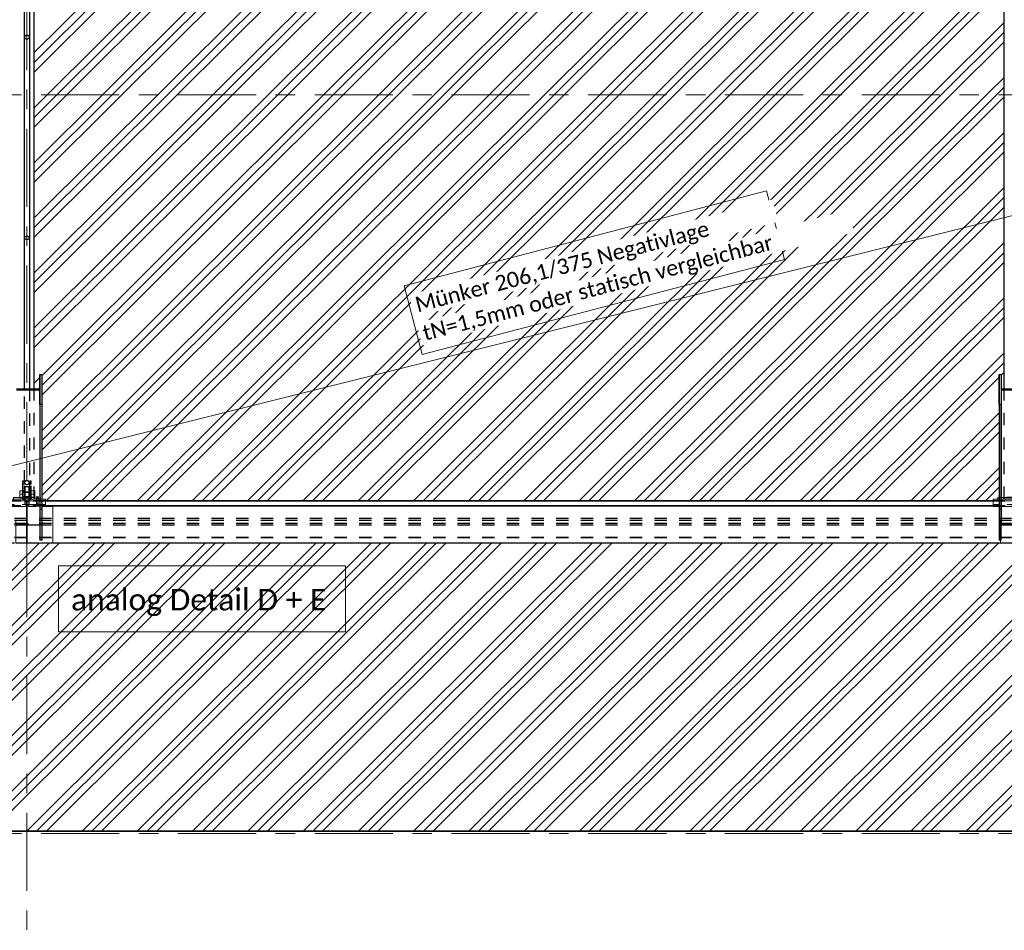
# Model space of a CAD drawing. Header units: metres. Extents: x -25 to 81, y -4 to 26.
# Tile 29 of 53: x 21.91 to 29.91, y -0.02 to 7.37. Entities that reach past the tile are written whole.
import ezdxf

# ---------------------------------------------------------------- set-up
doc = ezdxf.new("R2010")
doc.units = ezdxf.units.M
for name, pattern in [('Rasterlinie', [1.11125, 0.635, -0.15875, 0.15875, -0.15875]), ('Strich', [0.3175, 0.15875, -0.15875]), ('Verdeckt', [0.15, 0.1, -0.05])]:
    doc.linetypes.add(name, pattern=pattern)
for name, color, linetype, lineweight in [('_Verdeckte Linien_', 7, 'Strich', 18), ('A-DETL-THIN', 151, 'Continuous', 18), ('A-FLOR', 192, 'Continuous', 35), ('A-FLOR-PATT', 8, 'Continuous', 50), ('S-BEAM', 12, 'Continuous', 35), ('S-BEAM-HDLN', 1, 'Verdeckt', 25), ('S-COLS-HDLN', 52, 'Verdeckt', 25), ('S-GRID', 1, 'Continuous', 9), ('Text', 250, 'Continuous', 9), ('Tragwerksverbindungen', 7, 'Continuous', 18)]:
    doc.layers.add(name, color=color, linetype=linetype, lineweight=lineweight)
doc.styles.add('Calibri_2', font='calibri.ttf', dxfattribs={"height": 0.125})
doc.styles.add('Calibri_4', font='calibri.ttf', dxfattribs={"height": 0.175})

# ---------------------------------------------------------------- blocks, each defined once
blk = doc.blocks.new('FP_32-Dach _Draufsicht_')
at = {"layer": 'A-FLOR-PATT', "lineweight": 18}
for p, q in [((10.6235, 7.0273), (13.6073, 9.9997)), ((10.6235, 6.9482), (13.6866, 9.9997)), ((10.6235, 7.1063), (13.5279, 9.9997)), ((10.6235, 7.0273), (13.6073, 9.9997)), ((10.6235, 6.9482), (13.6866, 9.9997)), ((10.6235, 7.1063), (13.5279, 9.9997)), ((10.7391, 6.7741), (13.9769, 9.9997)), ((10.7391, 6.7741), (13.9769, 9.9997)), ((10.8184, 6.7741), (14.0563, 9.9997)), ((10.8184, 6.7741), (14.0563, 9.9997)), ((10.8978, 6.7741), (14.1357, 9.9997)), ((10.8978, 6.7741), (14.1357, 9.9997)), ((11.1881, 6.7741), (14.4259, 9.9997)), ((11.1881, 6.7741), (14.4259, 9.9997)), ((11.2675, 6.7741), (14.5053, 9.9997)), ((11.2675, 6.7741), (14.5053, 9.9997)), ((11.3468, 6.7741), (14.5847, 9.9997)), ((11.3468, 6.7741), (14.5847, 9.9997)), ((11.6371, 6.7741), (14.8749, 9.9997)), ((11.6371, 6.7741), (14.8749, 9.9997)), ((11.7165, 6.7741), (14.9543, 9.9997)), ((11.7165, 6.7741), (14.9543, 9.9997)), ((11.7958, 6.7741), (15.0337, 9.9997)), ((11.7958, 6.7741), (15.0337, 9.9997)), ((12.0861, 6.7741), (15.3239, 9.9997)), ((12.0861, 6.7741), (15.3239, 9.9997)), ((12.1655, 6.7741), (15.4033, 9.9997)), ((12.1655, 6.7741), (15.4033, 9.9997)), ((12.2449, 6.7741), (15.4827, 9.9997)), ((12.2449, 6.7741), (15.4827, 9.9997)), ((12.5351, 6.7741), (15.773, 9.9997)), ((12.5351, 6.7741), (15.773, 9.9997)), ((12.6145, 6.7741), (15.8523, 9.9997)), ((12.6145, 6.7741), (15.8523, 9.9997)), ((12.6939, 6.7741), (15.9317, 9.9997)), ((12.6939, 6.7741), (15.9317, 9.9997)), ((12.9841, 6.7741), (16.222, 9.9997)), ((12.9841, 6.7741), (16.222, 9.9997)), ((13.0635, 6.7741), (16.3013, 9.9997)), ((13.0635, 6.7741), (16.3013, 9.9997)), ((13.1429, 6.7741), (16.3807, 9.9997)), ((13.1429, 6.7741), (16.3807, 9.9997)), ((13.4331, 6.7741), (16.671, 9.9997)), ((13.4331, 6.7741), (16.671, 9.9997)), ((13.5125, 6.7741), (16.7504, 9.9997)), ((13.5125, 6.7741), (16.7504, 9.9997)), ((13.5919, 6.7741), (16.8297, 9.9997)), ((13.5919, 6.7741), (16.8297, 9.9997)), ((13.8822, 6.7741), (17.12, 9.9997)), ((13.8822, 6.7741), (17.12, 9.9997)), ((13.9615, 6.7741), (17.1994, 9.9997)), ((13.9615, 6.7741), (17.1994, 9.9997)), ((14.0409, 6.7741), (17.2787, 9.9997)), ((14.0409, 6.7741), (17.2787, 9.9997)), ((14.3312, 6.7741), (17.569, 9.9997)), ((14.3312, 6.7741), (17.569, 9.9997)), ((14.4105, 6.7741), (17.6484, 9.9997)), ((14.4105, 6.7741), (17.6484, 9.9997)), ((14.4899, 6.7741), (17.7278, 9.9997)), ((14.4899, 6.7741), (17.7278, 9.9997)), ((14.7802, 6.7741), (18.018, 9.9997)), ((14.7802, 6.7741), (18.018, 9.9997)), ((14.8596, 6.7741), (18.0974, 9.9997)), ((14.8596, 6.7741), (18.0974, 9.9997)), ((14.9389, 6.7741), (18.1768, 9.9997)), ((14.9389, 6.7741), (18.1768, 9.9997)), ((15.2292, 6.7741), (18.4435, 9.9762)), ((15.2292, 6.7741), (18.4435, 9.9762)), ((15.3086, 6.7741), (18.4435, 9.8972)), ((15.3086, 6.7741), (18.4435, 9.8972)), ((15.3879, 6.7741), (18.4435, 9.8181)), ((15.3879, 6.7741), (18.4435, 9.8181)), ((15.6782, 6.7741), (18.4435, 9.5289)), ((15.6782, 6.7741), (18.4435, 9.5289)), ((15.7576, 6.7741), (18.4435, 9.4499)), ((15.7576, 6.7741), (18.4435, 9.4499)), ((15.837, 6.7741), (18.4435, 9.3708)), ((15.837, 6.7741), (18.4435, 9.3708)), ((16.1272, 6.7741), (18.4435, 9.0816)), ((16.1272, 6.7741), (18.4435, 9.0816)), ((16.2066, 6.7741), (18.4435, 9.0026)), ((16.2066, 6.7741), (18.4435, 9.0026)), ((16.286, 6.7741), (18.4435, 8.9235)), ((16.286, 6.7741), (18.4435, 8.9235)), ((16.5762, 6.7741), (18.5035, 8.6941)), ((16.5762, 6.7741), (18.5035, 8.6941)), ((16.6556, 6.7741), (18.5035, 8.615)), ((16.6556, 6.7741), (18.5035, 8.615)), ((16.735, 6.7741), (18.5035, 8.5359)), ((16.735, 6.7741), (18.5035, 8.5359)), ((17.0253, 6.7741), (18.5035, 8.2468)), ((17.0253, 6.7741), (18.5035, 8.2468)), ((17.1046, 6.7741), (18.5035, 8.1677)), ((17.1046, 6.7741), (18.5035, 8.1677)), ((17.184, 6.7741), (18.5035, 8.0886)), ((17.184, 6.7741), (18.5035, 8.0886)), ((17.4743, 6.7741), (18.5035, 7.7995)), ((17.4743, 6.7741), (18.5035, 7.7995)), ((17.5536, 6.7741), (18.5035, 7.7204)), ((17.5536, 6.7741), (18.5035, 7.7204)), ((17.633, 6.7741), (18.5035, 7.6413)), ((17.633, 6.7741), (18.5035, 7.6413)), ((17.9233, 6.7741), (18.5035, 7.3522)), ((17.9233, 6.7741), (18.5035, 7.3522)), ((18.0027, 6.7741), (18.5035, 7.2731)), ((18.0027, 6.7741), (18.5035, 7.2731)), ((18.082, 6.7741), (18.5035, 7.194)), ((18.082, 6.7741), (18.5035, 7.194)), ((18.3723, 6.7741), (18.5035, 6.9049)), ((18.3723, 6.7741), (18.5035, 6.9049)), ((18.4517, 6.7741), (18.5035, 6.8258)), ((18.4517, 6.7741), (18.5035, 6.8258)), ((10.6235, 6.5799), (10.8184, 6.7741)), ((10.6235, 6.1326), (11.2675, 6.7741)), ((10.6235, 5.6853), (11.7165, 6.7741)), ((10.6235, 5.238), (12.1655, 6.7741)), ((10.6235, 4.7907), (12.6145, 6.7741)), ((10.6235, 6.5009), (10.8978, 6.7741)), ((10.6235, 6.0536), (11.3468, 6.7741)), ((10.6235, 5.6063), (11.7958, 6.7741)), ((10.6235, 5.1589), (12.2449, 6.7741)), ((10.6235, 4.7116), (12.6939, 6.7741)), ((10.6235, 6.659), (10.7391, 6.7741)), ((10.6235, 6.2117), (11.1881, 6.7741)), ((10.6235, 5.7644), (11.6371, 6.7741)), ((10.6235, 5.3171), (12.0861, 6.7741)), ((10.6235, 4.8698), (12.5351, 6.7741)), ((10.6235, 6.5799), (10.8184, 6.7741)), ((10.6235, 6.1326), (11.2675, 6.7741)), ((10.6235, 5.6853), (11.7165, 6.7741)), ((10.6235, 5.238), (12.1655, 6.7741)), ((10.6235, 4.7907), (12.6145, 6.7741)), ((10.6235, 6.5009), (10.8978, 6.7741)), ((10.6235, 6.0536), (11.3468, 6.7741)), ((10.6235, 5.6063), (11.7958, 6.7741)), ((10.6235, 5.1589), (12.2449, 6.7741)), ((10.6235, 4.7116), (12.6939, 6.7741)), ((10.6235, 6.659), (10.7391, 6.7741)), ((10.6235, 6.2117), (11.1881, 6.7741)), ((10.6235, 5.7644), (11.6371, 6.7741)), ((10.6235, 5.3171), (12.0861, 6.7741)), ((10.6235, 4.8698), (12.5351, 6.7741)), ((10.6835, 4.4032), (13.0635, 6.7741)), ((10.6835, 3.9559), (13.5125, 6.7741)), ((10.6835, 3.5086), (13.9615, 6.7741)), ((10.6835, 4.3241), (13.1429, 6.7741)), ((10.6835, 3.8768), (13.5919, 6.7741)), ((10.6835, 4.4823), (12.9841, 6.7741)), ((10.6835, 4.0349), (13.4331, 6.7741)), ((10.6835, 3.5876), (13.8822, 6.7741)), ((10.6835, 4.4032), (13.0635, 6.7741)), ((10.6835, 3.9559), (13.5125, 6.7741)), ((10.6835, 3.5086), (13.9615, 6.7741)), ((10.6835, 4.3241), (13.1429, 6.7741)), ((10.6835, 3.8768), (13.5919, 6.7741)), ((10.6835, 4.4823), (12.9841, 6.7741)), ((10.6835, 4.0349), (13.4331, 6.7741)), ((10.6835, 3.5876), (13.8822, 6.7741)), ((10.7191, 3.465), (14.0409, 6.7741)), ((10.7191, 3.465), (14.0409, 6.7741)), ((11.0094, 3.465), (14.3312, 6.7741)), ((11.0094, 3.465), (14.3312, 6.7741)), ((11.0888, 3.465), (14.4105, 6.7741)), ((11.0888, 3.465), (14.4105, 6.7741)), ((11.1681, 3.465), (14.4899, 6.7741)), ((11.1681, 3.465), (14.4899, 6.7741)), ((11.4584, 3.465), (14.7802, 6.7741)), ((11.4584, 3.465), (14.7802, 6.7741)), ((11.5378, 3.465), (14.8596, 6.7741)), ((11.5378, 3.465), (14.8596, 6.7741)), ((11.6172, 3.465), (14.9389, 6.7741)), ((11.6172, 3.465), (14.9389, 6.7741)), ((11.9074, 3.465), (15.2292, 6.7741)), ((11.9074, 3.465), (15.2292, 6.7741)), ((11.9868, 3.465), (15.3086, 6.7741)), ((11.9868, 3.465), (15.3086, 6.7741)), ((12.0662, 3.465), (15.3879, 6.7741)), ((12.0662, 3.465), (15.3879, 6.7741)), ((12.3564, 3.465), (15.6782, 6.7741)), ((12.3564, 3.465), (15.6782, 6.7741)), ((12.4358, 3.465), (15.7576, 6.7741)), ((12.4358, 3.465), (15.7576, 6.7741)), ((12.5152, 3.465), (15.837, 6.7741)), ((12.5152, 3.465), (15.837, 6.7741)), ((12.8054, 3.465), (16.1272, 6.7741)), ((12.8054, 3.465), (16.1272, 6.7741)), ((12.8848, 3.465), (16.2066, 6.7741)), ((12.8848, 3.465), (16.2066, 6.7741)), ((12.9642, 3.465), (16.286, 6.7741)), ((12.9642, 3.465), (16.286, 6.7741)), ((13.2545, 3.465), (16.5762, 6.7741)), ((13.2545, 3.465), (16.5762, 6.7741)), ((13.3338, 3.465), (16.6556, 6.7741)), ((13.3338, 3.465), (16.6556, 6.7741)), ((13.4132, 3.465), (16.735, 6.7741)), ((13.4132, 3.465), (16.735, 6.7741)), ((13.7035, 3.465), (17.0253, 6.7741)), ((13.7035, 3.465), (17.0253, 6.7741)), ((13.7829, 3.465), (17.1046, 6.7741)), ((13.7829, 3.465), (17.1046, 6.7741)), ((13.8622, 3.465), (17.184, 6.7741)), ((13.8622, 3.465), (17.184, 6.7741)), ((14.1525, 3.465), (17.4743, 6.7741)), ((14.1525, 3.465), (17.4743, 6.7741)), ((14.2319, 3.465), (17.5536, 6.7741)), ((14.2319, 3.465), (17.5536, 6.7741)), ((14.3112, 3.465), (17.633, 6.7741)), ((14.3112, 3.465), (17.633, 6.7741)), ((14.6015, 3.465), (17.9233, 6.7741)), ((14.6015, 3.465), (17.9233, 6.7741)), ((14.6809, 3.465), (18.0027, 6.7741)), ((14.6809, 3.465), (18.0027, 6.7741)), ((14.7603, 3.465), (18.082, 6.7741)), ((14.7603, 3.465), (18.082, 6.7741)), ((15.0505, 3.465), (18.3723, 6.7741)), ((15.0505, 3.465), (18.3723, 6.7741)), ((15.1299, 3.465), (18.4517, 6.7741)), ((15.1299, 3.465), (18.4517, 6.7741)), ((15.2093, 3.465), (18.5035, 6.7467)), ((15.2093, 3.465), (18.5035, 6.7467)), ((15.4995, 3.465), (18.5035, 6.4576)), ((15.4995, 3.465), (18.5035, 6.4576)), ((15.5789, 3.465), (18.5035, 6.3785)), ((15.5789, 3.465), (18.5035, 6.3785)), ((15.6583, 3.465), (18.5035, 6.2994)), ((15.6583, 3.465), (18.5035, 6.2994)), ((15.9485, 3.465), (18.5035, 6.0102)), ((15.9485, 3.465), (18.5035, 6.0102)), ((16.0279, 3.465), (18.5035, 5.9312)), ((16.0279, 3.465), (18.5035, 5.9312)), ((16.1073, 3.465), (18.5035, 5.8521)), ((16.1073, 3.465), (18.5035, 5.8521)), ((16.3976, 3.465), (18.5035, 5.5629)), ((16.3976, 3.465), (18.5035, 5.5629)), ((16.4769, 3.465), (18.5035, 5.4839)), ((16.4769, 3.465), (18.5035, 5.4839)), ((16.5563, 3.465), (18.5035, 5.4048)), ((16.5563, 3.465), (18.5035, 5.4048)), ((16.8466, 3.465), (18.5035, 5.1156)), ((16.8466, 3.465), (18.5035, 5.1156)), ((16.9259, 3.465), (18.5035, 5.0366)), ((16.9259, 3.465), (18.5035, 5.0366)), ((17.0053, 3.465), (18.5035, 4.9575)), ((17.0053, 3.465), (18.5035, 4.9575)), ((17.2956, 3.465), (18.5035, 4.6683)), ((17.2956, 3.465), (18.5035, 4.6683)), ((17.375, 3.465), (18.5035, 4.5893)), ((17.375, 3.465), (18.5035, 4.5893)), ((18.4795, 4.4863), (18.5035, 4.5102)), ((18.4795, 4.4863), (18.5035, 4.5102)), ((10.6235, 4.4225), (10.6675, 4.4663)), ((10.6235, 4.4225), (10.6675, 4.4663)), ((17.4543, 3.465), (18.4635, 4.4703)), ((17.4543, 3.465), (18.4635, 4.4703)), ((10.655, 4.3748), (10.6675, 4.3872)), ((10.655, 4.3748), (10.6675, 4.3872)), ((17.7446, 3.465), (18.4635, 4.1812)), ((17.7446, 3.465), (18.4635, 4.1812)), ((17.824, 3.465), (18.4635, 4.1021)), ((17.824, 3.465), (18.4635, 4.1021)), ((17.9034, 3.465), (18.4635, 4.023)), ((17.9034, 3.465), (18.4635, 4.023)), ((18.1936, 3.465), (18.4635, 3.7339)), ((18.1936, 3.465), (18.4635, 3.7339)), ((18.273, 3.465), (18.4635, 3.6548)), ((18.273, 3.465), (18.4635, 3.6548)), ((18.3524, 3.465), (18.4635, 3.5757)), ((18.3524, 3.465), (18.4635, 3.5757)), ((8.3148, 0.7806), (10.6644, 3.1213)), ((8.3148, 0.7806), (10.6644, 3.1213)), ((8.3942, 0.7806), (10.7438, 3.1213)), ((8.3942, 0.7806), (10.7438, 3.1213)), ((8.4736, 0.7806), (10.8249, 3.123)), ((8.4736, 0.7806), (10.8249, 3.123)), ((8.7638, 0.7806), (11.1152, 3.123)), ((8.7638, 0.7806), (11.1152, 3.123)), ((8.8432, 0.7806), (11.1946, 3.123)), ((8.8432, 0.7806), (11.1946, 3.123)), ((8.9226, 0.7806), (11.2739, 3.123)), ((8.9226, 0.7806), (11.2739, 3.123)), ((9.2129, 0.7806), (11.5642, 3.123)), ((9.2129, 0.7806), (11.5642, 3.123)), ((9.2922, 0.7806), (11.6436, 3.123)), ((9.2922, 0.7806), (11.6436, 3.123)), ((9.3716, 0.7806), (11.7229, 3.123)), ((9.3716, 0.7806), (11.7229, 3.123)), ((9.6619, 0.7806), (12.0132, 3.123)), ((9.6619, 0.7806), (12.0132, 3.123)), ((9.7412, 0.7806), (12.0926, 3.123)), ((9.7412, 0.7806), (12.0926, 3.123)), ((9.8206, 0.7806), (12.172, 3.123)), ((9.8206, 0.7806), (12.172, 3.123)), ((10.1109, 0.7806), (12.4622, 3.123)), ((10.1109, 0.7806), (12.4622, 3.123)), ((10.1903, 0.7806), (12.5416, 3.123)), ((10.1903, 0.7806), (12.5416, 3.123)), ((10.2696, 0.7806), (12.621, 3.123)), ((10.2696, 0.7806), (12.621, 3.123)), ((10.5599, 0.7806), (12.9112, 3.123)), ((10.5599, 0.7806), (12.9112, 3.123)), ((10.6393, 0.7806), (12.9906, 3.123)), ((10.6393, 0.7806), (12.9906, 3.123)), ((10.7186, 0.7806), (13.07, 3.123)), ((10.7186, 0.7806), (13.07, 3.123)), ((11.0089, 0.7806), (13.3602, 3.123)), ((11.0089, 0.7806), (13.3602, 3.123)), ((11.0883, 0.7806), (13.4396, 3.123)), ((11.0883, 0.7806), (13.4396, 3.123)), ((11.1677, 0.7806), (13.519, 3.123)), ((11.1677, 0.7806), (13.519, 3.123)), ((11.4579, 0.7806), (13.8093, 3.123)), ((11.4579, 0.7806), (13.8093, 3.123)), ((11.5373, 0.7806), (13.8886, 3.123)), ((11.5373, 0.7806), (13.8886, 3.123)), ((11.6167, 0.7806), (13.968, 3.123)), ((11.6167, 0.7806), (13.968, 3.123)), ((11.9069, 0.7806), (14.2583, 3.123)), ((11.9069, 0.7806), (14.2583, 3.123)), ((11.9863, 0.7806), (14.3376, 3.123)), ((11.9863, 0.7806), (14.3376, 3.123)), ((12.0657, 0.7806), (14.417, 3.123)), ((12.0657, 0.7806), (14.417, 3.123)), ((12.3559, 0.7806), (14.7073, 3.123)), ((12.3559, 0.7806), (14.7073, 3.123)), ((12.4353, 0.7806), (14.7867, 3.123)), ((12.4353, 0.7806), (14.7867, 3.123)), ((12.5147, 0.7806), (14.866, 3.123)), ((12.5147, 0.7806), (14.866, 3.123)), ((12.805, 0.7806), (15.1563, 3.123)), ((12.805, 0.7806), (15.1563, 3.123)), ((12.8843, 0.7806), (15.2357, 3.123)), ((12.8843, 0.7806), (15.2357, 3.123)), ((12.9637, 0.7806), (15.315, 3.123)), ((12.9637, 0.7806), (15.315, 3.123)), ((13.254, 0.7806), (15.6053, 3.123)), ((13.254, 0.7806), (15.6053, 3.123)), ((13.3333, 0.7806), (15.6847, 3.123)), ((13.3333, 0.7806), (15.6847, 3.123)), ((13.4127, 0.7806), (15.7641, 3.123)), ((13.4127, 0.7806), (15.7641, 3.123)), ((13.703, 0.7806), (16.0543, 3.123)), ((13.703, 0.7806), (16.0543, 3.123)), ((13.7824, 0.7806), (16.1337, 3.123)), ((13.7824, 0.7806), (16.1337, 3.123)), ((13.8617, 0.7806), (16.2131, 3.123)), ((13.8617, 0.7806), (16.2131, 3.123)), ((14.152, 0.7806), (16.5033, 3.123)), ((14.152, 0.7806), (16.5033, 3.123)), ((14.2314, 0.7806), (16.5827, 3.123)), ((14.2314, 0.7806), (16.5827, 3.123)), ((14.3107, 0.7806), (16.6621, 3.123)), ((14.3107, 0.7806), (16.6621, 3.123)), ((14.601, 0.7806), (16.9523, 3.123)), ((14.601, 0.7806), (16.9523, 3.123)), ((14.6804, 0.7806), (17.0317, 3.123)), ((14.6804, 0.7806), (17.0317, 3.123)), ((14.7598, 0.7806), (17.1111, 3.123)), ((14.7598, 0.7806), (17.1111, 3.123)), ((15.05, 0.7806), (17.4014, 3.123)), ((15.05, 0.7806), (17.4014, 3.123)), ((15.1294, 0.7806), (17.4807, 3.123)), ((15.1294, 0.7806), (17.4807, 3.123)), ((15.2088, 0.7806), (17.5601, 3.123)), ((15.2088, 0.7806), (17.5601, 3.123)), ((15.499, 0.7806), (17.8504, 3.123)), ((15.499, 0.7806), (17.8504, 3.123)), ((15.5784, 0.7806), (17.9297, 3.123)), ((15.5784, 0.7806), (17.9297, 3.123)), ((15.6578, 0.7806), (18.0091, 3.123)), ((15.6578, 0.7806), (18.0091, 3.123)), ((15.948, 0.7806), (18.2994, 3.123)), ((15.948, 0.7806), (18.2994, 3.123)), ((16.0274, 0.7806), (18.3788, 3.123)), ((16.0274, 0.7806), (18.3788, 3.123)), ((16.1068, 0.7806), (18.4581, 3.123)), ((16.1068, 0.7806), (18.4581, 3.123)), ((16.3971, 0.7806), (18.7466, 3.1213)), ((16.3971, 0.7806), (18.7466, 3.1213)), ((16.4764, 0.7806), (18.8278, 3.123)), ((16.4764, 0.7806), (18.8278, 3.123)), ((16.5558, 0.7806), (18.9071, 3.123)), ((16.5558, 0.7806), (18.9071, 3.123)), ((16.8461, 0.7806), (19.1974, 3.123)), ((16.8461, 0.7806), (19.1974, 3.123)), ((16.9254, 0.7806), (19.2768, 3.123)), ((16.9254, 0.7806), (19.2768, 3.123)), ((17.0048, 0.7806), (19.3562, 3.123)), ((17.0048, 0.7806), (19.3562, 3.123)), ((17.2951, 0.7806), (19.6464, 3.123)), ((17.2951, 0.7806), (19.6464, 3.123)), ((17.3745, 0.7806), (19.7258, 3.123)), ((17.3745, 0.7806), (19.7258, 3.123)), ((17.4538, 0.7806), (19.8052, 3.123)), ((17.4538, 0.7806), (19.8052, 3.123)), ((17.7441, 0.7806), (20.0954, 3.123)), ((17.7441, 0.7806), (20.0954, 3.123)), ((17.8235, 0.7806), (20.1748, 3.123)), ((17.8235, 0.7806), (20.1748, 3.123)), ((17.9028, 0.7806), (20.2542, 3.123)), ((17.9028, 0.7806), (20.2542, 3.123)), ((18.1931, 0.7806), (20.5445, 3.123)), ((18.1931, 0.7806), (20.5445, 3.123)), ((18.2725, 0.7806), (20.6238, 3.123)), ((18.2725, 0.7806), (20.6238, 3.123)), ((18.3519, 0.7806), (20.7032, 3.123)), ((18.3519, 0.7806), (20.7032, 3.123))]:
    blk.add_line(p, q, dxfattribs=at)
blk = doc.blocks.new('HEB Träger - HEB 500-V42-Dach _Draufsicht_')
at = {"layer": 'S-BEAM', "lineweight": 25}
for p, q in [((18.4135, 15.4655), (10.7135, 15.4655)), ((18.4135, 15.463), (10.7135, 15.463)), ((18.4135, 15.4243), (10.7135, 15.4243)), ((18.4135, 15.4219), (10.7135, 15.4219)), ((18.4735, 15.123), (10.7735, 15.123))]:
    blk.add_line(p, q, dxfattribs=at)
at = {"layer": 'S-BEAM-HDLN'}
for p, q in [((10.7135, 15.4655), (10.4136, 15.4655)), ((10.7135, 15.463), (10.4136, 15.463)), ((18.7135, 15.4655), (18.4136, 15.4655)), ((18.7135, 15.463), (18.4136, 15.463)), ((10.7135, 15.4243), (10.4136, 15.4243)), ((10.7135, 15.4219), (10.4136, 15.4219)), ((18.7135, 15.4243), (18.4136, 15.4243)), ((18.7135, 15.4219), (18.4136, 15.4219)), ((46.5635, 15.3208), (-1.4365, 15.3208)), ((46.5635, 15.3064), (-1.4365, 15.3064)), ((46.5635, 15.2821), (-1.4365, 15.2821)), ((46.5635, 15.2677), (-1.4365, 15.2677)), ((46.5635, 15.1666), (-1.4365, 15.1666)), ((46.5635, 15.1642), (-1.4365, 15.1642)), ((-1.4365, 15.1255), (46.5635, 15.1255)), ((10.7735, 15.123), (10.4736, 15.123)), ((18.7735, 15.123), (18.4736, 15.123))]:
    blk.add_line(p, q, dxfattribs=at)
blk = doc.blocks.new('Rundstahl Träger - RB 36-V39-Dach _Draufsicht_')
at = {"layer": 'S-BEAM', "lineweight": 25}
for p, q in [((2.5435, 17.6012), (2.5435, 20.9147)), ((2.5835, 20.9147), (2.5835, 17.6012))]:
    blk.add_line(p, q, dxfattribs=at)
for major_axis, start_param, end_param in [((0.02, 0), 0.014492, 3.127101), ((-0.02, 0), 0, 3.141593)]:
    blk.add_ellipse((2.5635, 17.6012), major_axis=major_axis, ratio=0.649446, start_param=start_param, end_param=end_param, dxfattribs=at)
at = {"layer": 'S-BEAM-HDLN'}
for p, q in [((2.5435, 20.9148), (2.5435, 21.8058)), ((2.5835, 21.8058), (2.5835, 20.9148))]:
    blk.add_line(p, q, dxfattribs=at)
for start_param, end_param in [(0, 3.141593), (3.156084, 6.268693)]:
    blk.add_ellipse((2.5635, 21.8058), major_axis=(0.02, 0), ratio=0.649446, start_param=start_param, end_param=end_param, dxfattribs=at)
blk = doc.blocks.new('Rundstahl Träger - RB 36-V40-Dach _Draufsicht_')
at = {"layer": 'S-BEAM', "lineweight": 25}
for p, q in [((2.5435, 16.3748), (2.5435, 19.2329)), ((2.5835, 19.2329), (2.5835, 16.3748))]:
    blk.add_line(p, q, dxfattribs=at)
for start_param, end_param in [(0, 3.141593), (3.154186, 6.270592)]:
    blk.add_ellipse((2.5635, 19.2329), major_axis=(0.02, 0), ratio=0.750552, start_param=start_param, end_param=end_param, dxfattribs=at)
at = {"layer": 'S-BEAM-HDLN'}
for p, q in [((2.5435, 15.6139), (2.5435, 16.3748)), ((2.5835, 16.3748), (2.5835, 15.6139))]:
    blk.add_line(p, q, dxfattribs=at)
for start_param, end_param in [(0.012594, 3.128999), (3.141593, 6.283185)]:
    blk.add_ellipse((2.5635, 15.6139), major_axis=(0.02, 0), ratio=0.750552, start_param=start_param, end_param=end_param, dxfattribs=at)
blk = doc.blocks.new('Öse27 - Öse2-1137589-Dach _Draufsicht_')
at = {"layer": 'S-COLS-HDLN'}
for p, q in [((2.5287, 28.2251), (2.5287, 28.2049)), ((2.5437, 28.2251), (2.5287, 28.2251)), ((2.5287, 28.2049), (2.5287, 28.087)), ((2.5287, 28.2049), (2.5437, 28.2049)), ((2.5437, 28.2049), (2.5437, 28.2251)), ((2.5437, 28.087), (2.5437, 28.2049)), ((2.5287, 28.1463), (2.5437, 28.1463)), ((2.5287, 28.1359), (2.5437, 28.1359)), ((2.5437, 28.0988), (2.5287, 28.0988)), ((2.5287, 28.087), (2.5287, 28.077)), ((2.5287, 28.087), (2.5437, 28.087)), ((2.5437, 28.077), (2.5437, 28.087)), ((2.5437, 28.077), (2.5287, 28.077))]:
    blk.add_line(p, q, dxfattribs=at)
blk = doc.blocks.new('Öse28 - Öse2-1137603-Dach _Draufsicht_')
at = {"layer": 'S-COLS-HDLN'}
for p, q in [((2.5835, 40.0819), (2.5835, 40.0616)), ((2.5985, 40.0819), (2.5835, 40.0819)), ((2.5835, 40.0616), (2.5835, 39.944)), ((2.5835, 40.0616), (2.5985, 40.0616)), ((2.5835, 40.0033), (2.5985, 40.0033)), ((2.5985, 40.0616), (2.5985, 40.0819)), ((2.5985, 39.944), (2.5985, 40.0616)), ((2.5835, 39.9929), (2.5985, 39.9929)), ((2.5985, 39.9558), (2.5835, 39.9558)), ((2.5835, 39.944), (2.5835, 39.934)), ((2.5835, 39.944), (2.5985, 39.944)), ((2.5985, 39.934), (2.5835, 39.934)), ((2.5985, 39.934), (2.5985, 39.944))]:
    blk.add_line(p, q, dxfattribs=at)
blk = doc.blocks.new('SP-TV-Schraube_Mutter_001 - M36-1128529-Dach _Draufsicht_')
at = {"layer": '_Verdeckte Linien_'}
for p, q in [((0, 0.0225), (-0.0275, 0.0225)), ((-0.0275, 0), (-0.0275, 0.0225)), ((-0.0275, 0), (0, 0)), ((-0.018, -0.0698), (-0.018, 0)), ((0.0275, 0.0225), (0, 0.0225)), ((0, 0.0225), (0, 0)), ((0, 0), (0.0275, 0)), ((0.018, 0), (0.018, -0.0698)), ((0.0275, 0.0225), (0.0275, 0)), ((0, -0.0698), (-0.0275, -0.0698)), ((-0.0275, -0.0988), (-0.0275, -0.0698)), ((0.0275, -0.0698), (0, -0.0698)), ((0, -0.0698), (0, -0.0988)), ((0.0275, -0.0698), (0.0275, -0.0988)), ((-0.0275, -0.0988), (0, -0.0988)), ((0, -0.0988), (0.0275, -0.0988))]:
    blk.add_line(p, q, dxfattribs=at)
blk = doc.blocks.new('Verbindungsblech9 - Verbindungsblech2-1137722-Dach _Draufsicht_')
at = {"layer": 'S-COLS-HDLN'}
for p, q in [((2.5605, 27.9041), (2.5605, 27.8697)), ((2.5605, 27.9041), (2.5665, 27.9041)), ((2.5665, 27.8814), (2.5605, 27.8814)), ((2.5605, 27.8697), (2.5605, 27.8426)), ((2.5665, 27.8697), (2.5605, 27.8697)), ((2.5605, 27.8426), (2.5605, 27.7387)), ((2.5605, 27.8426), (2.5665, 27.8426)), ((2.5665, 27.8697), (2.5665, 27.9041)), ((2.5665, 27.8426), (2.5665, 27.8697)), ((2.5665, 27.7387), (2.5665, 27.8426)), ((2.5605, 27.7773), (2.5665, 27.7773)), ((2.5665, 27.7623), (2.5605, 27.7623)), ((2.5605, 27.7387), (2.5605, 27.7261)), ((2.5665, 27.7387), (2.5605, 27.7387)), ((2.5605, 27.7261), (2.5665, 27.7261)), ((2.5665, 27.7261), (2.5665, 27.7387))]:
    blk.add_line(p, q, dxfattribs=at)
blk = doc.blocks.new('Verbindungsblech10 - Verbindungsblech2-1137800-Dach _Draufsicht_')
at = {"layer": 'S-COLS-HDLN'}
for p, q in [((2.5605, 28.0622), (2.5605, 28.0259)), ((2.5605, 28.0622), (2.5665, 28.0622)), ((2.5665, 28.0496), (2.5605, 28.0496)), ((2.5605, 28.0259), (2.5605, 28.0109)), ((2.5665, 28.0259), (2.5605, 28.0259)), ((2.5605, 28.0109), (2.5605, 27.9069)), ((2.5605, 28.0109), (2.5665, 28.0109)), ((2.5665, 28.0259), (2.5665, 28.0622)), ((2.5665, 28.0109), (2.5665, 28.0259)), ((2.5665, 27.9069), (2.5665, 28.0109)), ((2.5605, 27.9456), (2.5665, 27.9456)), ((2.5665, 27.9185), (2.5605, 27.9185)), ((2.5605, 27.9069), (2.5605, 27.8841)), ((2.5665, 27.9069), (2.5605, 27.9069)), ((2.5605, 27.8841), (2.5665, 27.8841)), ((2.5665, 27.8841), (2.5665, 27.9069))]:
    blk.add_line(p, q, dxfattribs=at)
blk = doc.blocks.new('Lasche richtig15 - Lasche richtig-1137819-Dach _Draufsicht_')
at = {"layer": 'S-COLS-HDLN'}
for p, q in [((2.546, 28.1823), (2.581, 28.1823)), ((2.546, 28.1823), (2.546, 28.1755)), ((2.546, 28.1823), (2.546, 28.0891)), ((2.581, 28.0891), (2.581, 28.1823)), ((2.581, 28.1755), (2.581, 28.1823)), ((2.546, 28.1353), (2.581, 28.1353)), ((2.581, 28.0982), (2.546, 28.0982)), ((2.546, 28.0891), (2.546, 28.0367)), ((2.581, 28.0367), (2.581, 28.0891)), ((2.546, 28.0654), (2.581, 28.0654)), ((2.581, 28.0589), (2.546, 28.0589)), ((2.546, 28.0367), (2.581, 28.0367))]:
    blk.add_line(p, q, dxfattribs=at)
blk = doc.blocks.new('SP-TV-Schraube_DIN4017_001 - M12-V54-Dach _Draufsicht_')
at = {"layer": '_Verdeckte Linien_'}
for p, q in [((2.6395, 3.4984), (2.6485, 3.4989)), ((2.6395, 3.4975), (2.6395, 3.4984)), ((2.6485, 3.4971), (2.6395, 3.4975)), ((2.6395, 3.4975), (2.6395, 3.49)), ((2.6485, 3.4914), (2.6395, 3.4909)), ((2.6395, 3.49), (2.6485, 3.4896)), ((2.6425, 3.4457), (2.6425, 3.4905)), ((2.6485, 3.4989), (2.6575, 3.4984)), ((2.6485, 3.4971), (2.6485, 3.4989)), ((2.6575, 3.4975), (2.6485, 3.4971)), ((2.6485, 3.4896), (2.6485, 3.4971)), ((2.6575, 3.4909), (2.6485, 3.4914)), ((2.6485, 3.4896), (2.6575, 3.49)), ((2.6545, 3.4905), (2.6545, 3.4457)), ((2.6575, 3.4984), (2.6575, 3.4975)), ((2.6575, 3.49), (2.6575, 3.4975))]:
    blk.add_line(p, q, dxfattribs=at)
for centre, start_param, end_param in [((2.6485, 3.4905), 0, 3.141593), ((2.6485, 3.4905), 3.141593, 6.283185), ((2.6485, 3.4457), 0, 3.141593), ((2.6485, 3.4457), 3.141593, 6.283185)]:
    blk.add_ellipse(centre, major_axis=(0.006, 0), ratio=0.087156, start_param=start_param, end_param=end_param, dxfattribs=at)
blk = doc.blocks.new('SP-TV-AP-Rechteck_002 - AP-Rechteck-V56-Dach _Draufsicht_')
at = {"layer": '_Verdeckte Linien_'}
for p, q in [((2.7135, 3.4219), (2.4735, 3.4219)), ((2.4735, 3.4219), (2.4735, 3.4202)), ((2.4735, 3.1471), (2.4735, 3.4202)), ((2.4735, 3.4202), (2.6835, 3.4202)), ((2.4735, 3.123), (2.7735, 3.123))]:
    blk.add_line(p, q, dxfattribs=at)
at = {"layer": 'Tragwerksverbindungen'}
for p, q in [((2.6835, 3.4202), (2.7735, 3.4202)), ((2.7735, 3.4219), (2.7135, 3.4219)), ((2.7735, 3.4219), (2.7735, 3.4202)), ((2.7735, 3.4202), (2.7735, 3.1213)), ((2.4735, 3.1471), (2.4735, 3.1468)), ((2.4735, 3.1213), (2.4735, 3.1467)), ((2.7735, 3.1213), (2.4735, 3.1213))]:
    blk.add_line(p, q, dxfattribs=at)
blk = doc.blocks.new('SP-TV-AP-Rechteck_002 - AP-Rechteck-V59-Dach _Draufsicht_')
at = {"layer": '_Verdeckte Linien_'}
for p, q in [((2.7135, 3.4655), (2.4135, 3.4655)), ((2.4536, 3.4804), (2.6835, 3.4804)), ((2.6835, 3.4351), (2.4636, 3.4351)), ((2.4636, 3.4202), (2.6835, 3.4202))]:
    blk.add_line(p, q, dxfattribs=at)
at = {"layer": 'Tragwerksverbindungen'}
for p, q in [((2.4135, 3.4351), (2.4135, 3.4804)), ((2.4135, 3.4804), (2.4535, 3.4804)), ((2.6835, 3.4804), (2.7135, 3.4804)), ((2.7135, 3.4804), (2.7135, 3.4351)), ((2.4635, 3.4351), (2.4135, 3.4351)), ((2.4135, 3.4351), (2.4135, 3.4202)), ((2.4135, 3.4202), (2.4635, 3.4202)), ((2.7135, 3.4351), (2.6835, 3.4351)), ((2.6835, 3.4202), (2.7135, 3.4202)), ((2.7135, 3.4351), (2.7135, 3.4202))]:
    blk.add_line(p, q, dxfattribs=at)
blk = doc.blocks.new('SP-TV-AP-Rechteck_002 - AP-Rechteck-V60-Dach _Draufsicht_')
at = {"layer": '_Verdeckte Linien_'}
for p, q in [((2.6735, 3.4786), (2.4535, 3.4786)), ((2.4636, 3.4936), (2.6735, 3.4936)), ((2.6735, 3.4796), (2.4636, 3.4796)), ((2.4636, 3.4647), (2.6735, 3.4647)), ((2.6735, 3.4936), (2.6735, 3.4796)), ((2.6735, 3.4796), (2.6735, 3.4647))]:
    blk.add_line(p, q, dxfattribs=at)
at = {"layer": 'Tragwerksverbindungen'}
for p, q in [((2.4535, 3.4796), (2.4535, 3.4936)), ((2.4535, 3.4936), (2.4635, 3.4936)), ((2.4635, 3.4796), (2.4535, 3.4796)), ((2.4535, 3.4796), (2.4535, 3.4647)), ((2.4535, 3.4647), (2.4635, 3.4647))]:
    blk.add_line(p, q, dxfattribs=at)

msp = doc.modelspace()

# ---------------------------------------------------------------- linework, layer by layer
at = {"layer": 'A-DETL-THIN'}
msp.add_line((9.9724, 0.7812), (57.9724, 12.7812), dxfattribs=at)
at = {"layer": 'A-FLOR'}
msp.add_line((9.9724, 0.7812), (57.9724, 0.7812), dxfattribs=at)
at = {"layer": 'S-BEAM', "lineweight": 25}
for p, q in [((22.0324, 4.3748), (22.0324, 8.9147)), ((29.9124, 4.3748), (29.9124, 8.9147)), ((22.0764, 4.3748), (22.0764, 4.4909)), ((22.0764, 4.4909), (22.0924, 4.4909)), ((22.0764, 4.4909), (22.0764, 4.3748)), ((22.0924, 4.4909), (22.0924, 4.2482)), ((22.0924, 4.4909), (22.0924, 3.3997)), ((29.8724, 4.2482), (29.8724, 4.4909)), ((29.8724, 4.4909), (29.8884, 4.4909)), ((29.8724, 4.4909), (29.8724, 3.3997)), ((29.8884, 4.4909), (29.8884, 4.3748)), ((29.8884, 4.4909), (29.8884, 4.3748)), ((21.8884, 4.3748), (22.0764, 4.3748)), ((22.0764, 4.3643), (21.8884, 4.3643)), ((22.0764, 4.2482), (22.0764, 4.3643)), ((22.0764, 4.3643), (22.0764, 3.2679)), ((29.8884, 4.3748), (30.0764, 4.3748)), ((29.8884, 4.3643), (29.8884, 4.2482)), ((30.0764, 4.3643), (29.8884, 4.3643)), ((29.8884, 4.3643), (29.8884, 3.2679)), ((22.0924, 4.2482), (22.0764, 4.2482)), ((22.0764, 4.2482), (22.0764, 3.1471)), ((22.0924, 4.2482), (22.0924, 3.1471)), ((29.8884, 4.2482), (29.8724, 4.2482)), ((29.8724, 4.2482), (29.8724, 3.1471)), ((29.8884, 3.1471), (29.8884, 4.2482)), ((22.0764, 3.2679), (21.8884, 3.2679)), ((30.0764, 3.2679), (29.8884, 3.2679)), ((22.0924, 3.1471), (22.0764, 3.1471)), ((29.8884, 3.1471), (29.8724, 3.1471))]:
    msp.add_line(p, q, dxfattribs=at)
at = {"layer": 'S-BEAM-HDLN'}
for p, q in [((22.0324, 3.4814), (22.0324, 4.3748)), ((22.0764, 4.3748), (22.0764, 4.3643)), ((22.0764, 4.3748), (22.0764, 4.3643)), ((29.8884, 4.3748), (29.8884, 4.3643)), ((29.8884, 4.3748), (29.8884, 4.3643)), ((29.9124, 3.4814), (29.9124, 4.3748)), ((22.0324, 3.4918), (21.9124, 3.4918)), ((21.9124, 3.4814), (22.0324, 3.4814)), ((30.0324, 3.4918), (29.9124, 3.4918)), ((29.9124, 3.4814), (30.0324, 3.4814)), ((22.0764, 3.3997), (22.0924, 3.3997)), ((29.8724, 3.3997), (29.8884, 3.3997)), ((21.8884, 3.2789), (22.0764, 3.2789)), ((29.8884, 3.2789), (30.0764, 3.2789))]:
    msp.add_line(p, q, dxfattribs=at)
at = {"layer": 'S-GRID', "linetype": 'Rasterlinie'}
for p, q in [((21.9724, 25.3796), (21.9724, -0.0229)), ((8.7531, 6.7635), (58.6241, 6.7635)), ((8.7531, 0.7635), (58.6241, 0.7635))]:
    msp.add_line(p, q, dxfattribs=at)
at = {"layer": 'Text', "flags": 128}
for points in [[(25.0391, 5.2107), (27.983, 5.9827), (28.1291, 5.4255), (25.1852, 4.6535)], [(22.2296, 2.9385), (24.5601, 2.9385), (24.5601, 2.4013), (22.2296, 2.4013)]]:
    msp.add_lwpolyline(points, close=True, dxfattribs=at)

# ---------------------------------------------------------------- block references
at = {"layer": '_Verdeckte Linien_', "rotation": 89.99999999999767}
msp.add_blockref('SP-TV-Schraube_Mutter_001 - M36-1128529-Dach _Draufsicht_', (21.9375, 3.5195), dxfattribs=at)
at = {"layer": '_Verdeckte Linien_'}
for name, p in [('SP-TV-AP-Rechteck_002 - AP-Rechteck-V59-Dach _Draufsicht_', (19.4089, 0)), ('SP-TV-AP-Rechteck_002 - AP-Rechteck-V60-Dach _Draufsicht_', (19.4089, 0)), ('SP-TV-Schraube_DIN4017_001 - M12-V54-Dach _Draufsicht_', (19.4089, 0)), ('SP-TV-Schraube_DIN4017_001 - M12-V54-Dach _Draufsicht_', (19.4089, -0.0078)), ('SP-TV-AP-Rechteck_002 - AP-Rechteck-V59-Dach _Draufsicht_', (27.4089, 0)), ('SP-TV-AP-Rechteck_002 - AP-Rechteck-V60-Dach _Draufsicht_', (27.4089, 0)), ('SP-TV-AP-Rechteck_002 - AP-Rechteck-V56-Dach _Draufsicht_', (19.4089, 0)), ('SP-TV-AP-Rechteck_002 - AP-Rechteck-V56-Dach _Draufsicht_', (27.4089, 0))]:
    msp.add_blockref(name, p, dxfattribs=at)
at = {"layer": 'A-FLOR'}
msp.add_blockref('FP_32-Dach _Draufsicht_', (11.4089, 0), dxfattribs=at)
at = {"layer": 'S-BEAM-HDLN'}
for name, p in [('Rundstahl Träger - RB 36-V39-Dach _Draufsicht_', (19.4089, -12)), ('Rundstahl Träger - RB 36-V40-Dach _Draufsicht_', (19.4089, -12)), ('HEB Träger - HEB 500-V42-Dach _Draufsicht_', (11.4089, -12))]:
    msp.add_blockref(name, p, dxfattribs=at)
at = {"layer": 'S-COLS-HDLN'}
for name, p in [('Öse27 - Öse2-1137589-Dach _Draufsicht_', (19.4089, -24.5999)), ('Öse28 - Öse2-1137603-Dach _Draufsicht_', (19.4089, -36.457)), ('Lasche richtig15 - Lasche richtig-1137819-Dach _Draufsicht_', (19.4089, -24.5999)), ('Verbindungsblech10 - Verbindungsblech2-1137800-Dach _Draufsicht_', (19.4089, -24.5999)), ('Verbindungsblech9 - Verbindungsblech2-1137722-Dach _Draufsicht_', (19.4089, -24.5999))]:
    msp.add_blockref(name, p, dxfattribs=at)

# ---------------------------------------------------------------- texts
at = {"layer": 'Text', "color": 7, "insert": (22.3312, 2.7506), "char_height": 0.175, "width": 2.537341, "attachment_point": 1, "style": 'Calibri_4'}
msp.add_mtext('analog Detail D + E', dxfattribs=at)

# ---------------------------------------------------------------- next in the draw order: texts
at = {"layer": 'Text', "color": 7, "insert": (25.1154, 5.1168), "char_height": 0.125, "width": 2.990294, "attachment_point": 1, "rotation": 14.69416, "style": 'Calibri_2', "bg_fill": 3, "box_fill_scale": 1.25, "bg_fill_color": 256, "bg_fill_true_color": 13158600, "bg_fill_transparency": 0}
msp.add_mtext('Münker 206,1/375 Negativlage', dxfattribs=at)

# ---------------------------------------------------------------- next in the draw order: texts
at = {"layer": 'Text', "color": 7, "insert": (25.1758, 4.8864), "char_height": 0.125, "width": 3.563501, "attachment_point": 1, "rotation": 14.69416, "style": 'Calibri_2', "bg_fill": 3, "box_fill_scale": 1.25, "bg_fill_color": 256, "bg_fill_true_color": 13158600, "bg_fill_transparency": 0}
msp.add_mtext('tN=1,5mm oder statisch vergleichbar', dxfattribs=at)

doc.saveas('drawing.dxf')
